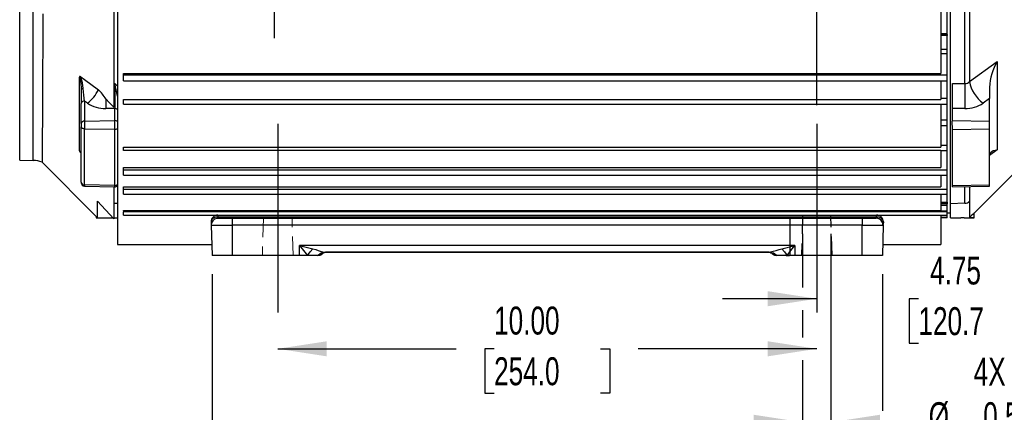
# Model space of a CAD drawing. Header units: inches. Extents: x 0 to 77, y 0 to 59.5.
# Tile 3 of 16: x 10.1 to 28.3, y 11.7 to 19. Entities that reach past the tile are written whole.
import ezdxf

# ---------------------------------------------------------------- set-up
doc = ezdxf.new("R2010")
doc.units = ezdxf.units.IN
doc.header["$LTSCALE"] = 7
doc.header["$MEASUREMENT"] = 0
doc.linetypes.add('CENTERX2', pattern=[0.8, 0.5, -0.1, 0.1, -0.1])
doc.linetypes.add('HIDDEN', pattern=[0.075, 0.05, -0.025])
doc.layers.add('CENTER', color=40, linetype='CENTERX2')
doc.layers.add('HIDDEN', color=102, linetype='HIDDEN')
doc.layers.add('DIMENSIONS', color=140, linetype='Continuous', lineweight=25)
doc.styles.add('SLDTEXTSTYLE0', font='TXT', dxfattribs={"width": 0.7})
doc.dimstyles.new('SLDDIMSTYLE1', dxfattribs={"dimtxt": 0.518519, "dimasz": 0.91, "dimexe": 0, "dimexo": 0.0625, "dimgap": 0.12963, "dimtad": 0, "dimtih": 1, "dimtoh": 1, "dimrnd": 1e-09, "dimdsep": 46, "dimtxsty": 'SLDTEXTSTYLE0', "dimsah": 1, "dimcen": 0.09, "dimadec": 0, "dimazin": 2, "dimtfac": 1, "dimtmove": 0, "dimatfit": 0, "dimfxl": 0, "dimfrac": 2, "dimtolj": 1, "dimtzin": 12, "dimarcsym": 0})
doc.dimstyles.new('SLDDIMSTYLE2', dxfattribs={"dimtxt": 0.518519, "dimasz": 0.91, "dimexe": 0, "dimexo": 0.0625, "dimgap": 0.12963, "dimtad": 0, "dimtih": 1, "dimtoh": 1, "dimrnd": 1e-09, "dimzin": 12, "dimdsep": 46, "dimtxsty": 'SLDTEXTSTYLE0', "dimsah": 1, "dimcen": 0.09, "dimadec": 0, "dimazin": 3, "dimtfac": 1, "dimtofl": 0, "dimtmove": 0, "dimatfit": 3, "dimfxl": 0, "dimfrac": 2, "dimtolj": 1, "dimtzin": 12, "dimarcsym": 0})
doc.dimstyles.new('SLDDIMSTYLE4', dxfattribs={"dimtxt": 0.518519, "dimasz": 0.91, "dimexe": 0, "dimexo": 0.0625, "dimgap": 0.12963, "dimtad": 0, "dimtih": 1, "dimtoh": 1, "dimrnd": 1e-09, "dimzin": 4, "dimdsep": 46, "dimtxsty": 'SLDTEXTSTYLE0', "dimsah": 1, "dimcen": 0.09, "dimadec": 0, "dimazin": 1, "dimtfac": 1, "dimtofl": 0, "dimtmove": 0, "dimatfit": 3, "dimfxl": 0, "dimfrac": 2, "dimtolj": 1, "dimtzin": 12, "dimarcsym": 0})
doc.dimstyles.new('SLDDIMSTYLE5', dxfattribs={"dimtxt": 0.518519, "dimasz": 0.91, "dimexe": 0, "dimexo": 0.0625, "dimgap": 0.12963, "dimtad": 0, "dimtih": 1, "dimtoh": 1, "dimrnd": 1e-09, "dimzin": 12, "dimdsep": 46, "dimtxsty": 'SLDTEXTSTYLE0', "dimsah": 1, "dimcen": 0.09, "dimadec": 0, "dimazin": 3, "dimtfac": 1, "dimtmove": 0, "dimatfit": 0, "dimfxl": 0, "dimfrac": 2, "dimtolj": 1, "dimtzin": 12, "dimarcsym": 0})

# ---------------------------------------------------------------- blocks, each defined once
blk = doc.blocks.new('_D_19')
at = {"layer": 'DIMENSIONS'}
for p, q in [((24.592, 15.016), (24.592, 14.024)), ((25.118, 15.016), (25.118, 10.647)), ((24.592, 13.604), (24.592, 13.095)), ((24.592, 12.675), (24.592, 10.647)), ((24.592, 11.522), (22.842, 11.522)), ((25.118, 11.522), (26.816, 11.522)), ((27.443, 11.109), (27.269, 11.109)), ((27.269, 11.109), (27.269, 10.285)), ((28.984, 11.109), (29.158, 11.109)), ((29.158, 11.109), (29.158, 10.285)), ((27.269, 10.285), (27.443, 10.285)), ((29.158, 10.285), (28.984, 10.285))]:
    blk.add_line(p, q, dxfattribs=at)
for points in [[(24.592, 11.522), (23.682, 11.662), (23.682, 11.382)], [(25.118, 11.522), (26.028, 11.382), (26.028, 11.662)]]:
    blk.add_solid(points, dxfattribs=at)
at = {"layer": 'DIMENSIONS', "char_height": 0.5185, "attachment_point": 1, "style": 'SLDTEXTSTYLE0'}
for s, insert in [('4X', (27.766, 12.719)), ('%%c', (26.932, 11.894)), ('0.53', (27.942, 11.894)), ('13.4', (27.443, 10.953))]:
    blk.add_mtext(s, dxfattribs=dict(at, insert=insert))
blk = doc.blocks.new('_D_20')
at = {"layer": 'DIMENSIONS'}
for p, q in [((29.605, 19.369), (29.605, 12.939)), ((24.855, 13.814), (23.105, 13.814)), ((26.741, 13.813), (26.567, 13.813)), ((26.567, 13.813), (26.567, 12.988)), ((28.714, 13.813), (28.888, 13.813)), ((28.888, 13.813), (28.888, 12.988)), ((29.605, 13.814), (31.355, 13.814)), ((26.567, 12.988), (26.741, 12.988)), ((28.888, 12.988), (28.714, 12.988))]:
    blk.add_line(p, q, dxfattribs=at)
for points in [[(24.855, 13.814), (23.945, 13.954), (23.945, 13.674)], [(29.605, 13.814), (30.515, 13.674), (30.515, 13.954)]]:
    blk.add_solid(points, dxfattribs=at)
at = {"layer": 'DIMENSIONS', "char_height": 0.5185, "attachment_point": 1, "style": 'SLDTEXTSTYLE0'}
for s, insert in [('4.75', (26.957, 14.597)), ('120.7', (26.741, 13.657))]:
    blk.add_mtext(s, dxfattribs=dict(at, insert=insert))
blk = doc.blocks.new('_D_21')
at = {"layer": 'DIMENSIONS'}
for p, q in [((14.793, 25.574), (14.793, 29.285)), ((24.855, 17.406), (24.855, 29.285)), ((14.793, 28.41), (18.135, 28.41)), ((18.837, 28.409), (18.663, 28.409)), ((18.663, 28.409), (18.663, 27.584)), ((20.81, 28.409), (20.984, 28.409)), ((20.984, 28.409), (20.984, 27.584)), ((24.855, 28.41), (21.513, 28.41)), ((18.663, 27.584), (18.837, 27.584)), ((20.984, 27.584), (20.81, 27.584))]:
    blk.add_line(p, q, dxfattribs=at)
for points in [[(14.793, 28.41), (15.703, 28.27), (15.703, 28.55)], [(24.855, 28.41), (23.945, 28.55), (23.945, 28.27)]]:
    blk.add_solid(points, dxfattribs=at)
at = {"layer": 'DIMENSIONS', "char_height": 0.5185, "attachment_point": 1, "style": 'SLDTEXTSTYLE0'}
for s, insert in [('10.06', (18.837, 29.193)), ('255.6', (18.837, 28.253))]:
    blk.add_mtext(s, dxfattribs=dict(at, insert=insert))
blk = doc.blocks.new('_D_22')
at = {"layer": 'DIMENSIONS'}
for p, q in [((14.855, 12.885), (18.166, 12.885)), ((18.869, 12.884), (18.695, 12.884)), ((18.695, 12.884), (18.695, 12.059)), ((20.841, 12.884), (21.015, 12.884)), ((21.015, 12.884), (21.015, 12.059)), ((24.855, 12.885), (21.544, 12.885)), ((18.695, 12.059), (18.869, 12.059)), ((21.015, 12.059), (20.841, 12.059))]:
    blk.add_line(p, q, dxfattribs=at)
for points in [[(14.855, 12.885), (15.765, 12.745), (15.765, 13.025)], [(24.855, 12.885), (23.945, 13.025), (23.945, 12.745)]]:
    blk.add_solid(points, dxfattribs=at)
at = {"layer": 'DIMENSIONS', "char_height": 0.5185, "attachment_point": 1, "style": 'SLDTEXTSTYLE0'}
for s, insert in [('10.00', (18.869, 13.668)), ('254.0', (18.869, 12.728))]:
    blk.add_mtext(s, dxfattribs=dict(at, insert=insert))
blk = doc.blocks.new('_D_25')
at = {"layer": 'DIMENSIONS'}
for p, q in [((33.619, 19.714), (33.619, 7.661)), ((5.121, 18.39), (5.121, 7.661)), ((5.121, 8.536), (17.681, 8.536)), ((18.384, 8.535), (18.209, 8.535)), ((18.209, 8.535), (18.209, 7.711)), ((20.356, 8.535), (20.53, 8.535)), ((20.53, 8.535), (20.53, 7.711)), ((33.619, 8.536), (21.059, 8.536)), ((18.209, 7.711), (18.384, 7.711)), ((20.53, 7.711), (20.356, 7.711))]:
    blk.add_line(p, q, dxfattribs=at)
for points in [[(5.121, 8.536), (6.031, 8.396), (6.031, 8.676)], [(33.619, 8.536), (32.709, 8.676), (32.709, 8.396)]]:
    blk.add_solid(points, dxfattribs=at)
at = {"layer": 'DIMENSIONS', "char_height": 0.5185, "attachment_point": 1, "style": 'SLDTEXTSTYLE0'}
for s, insert in [('28.50', (18.384, 9.32)), ('723.8', (18.384, 8.379))]:
    blk.add_mtext(s, dxfattribs=dict(at, insert=insert))
blk = doc.blocks.new('_D_30')
at = {"layer": 'DIMENSIONS'}
for p, q in [((13.636, 14.268), (13.636, 9.639)), ((26.074, 14.268), (26.074, 11.732)), ((26.074, 11.312), (26.074, 9.639)), ((13.636, 10.514), (18.166, 10.514)), ((18.869, 10.513), (18.695, 10.513)), ((18.695, 10.513), (18.695, 9.688)), ((20.841, 10.513), (21.015, 10.513)), ((21.015, 10.513), (21.015, 9.688)), ((26.074, 10.514), (21.544, 10.514)), ((18.695, 9.688), (18.869, 9.688)), ((21.015, 9.688), (20.841, 9.688))]:
    blk.add_line(p, q, dxfattribs=at)
for points in [[(13.636, 10.514), (14.546, 10.374), (14.546, 10.654)], [(26.074, 10.514), (25.164, 10.654), (25.164, 10.374)]]:
    blk.add_solid(points, dxfattribs=at)
at = {"layer": 'DIMENSIONS', "char_height": 0.5185, "attachment_point": 1, "style": 'SLDTEXTSTYLE0'}
for s, insert in [('12.44', (18.869, 11.297)), ('315.9', (18.869, 10.357))]:
    blk.add_mtext(s, dxfattribs=dict(at, insert=insert))

msp = doc.modelspace()

# ---------------------------------------------------------------- linework, layer by layer
for p, q in [((11.879375, 26.470762), (11.879375, 14.822887)), ((10.067694, 16.385106), (10.067694, 25.306284)), ((10.320454, 16.378487), (10.320454, 25.296604)), ((27.602114, 17.803663), (27.602114, 23.887727)), ((27.68723, 23.847217), (27.68723, 17.844173)), ((27.159375, 23.690283), (27.159375, 17.995156)), ((27.275967, 18.735193), (27.275967, 22.946143)), ((27.338967, 15.576392), (27.338967, 20.845695)), ((27.159375, 18.735193), (27.275967, 18.735193)), ((27.159375, 18.715695), (27.275967, 18.715695)), ((27.275967, 18.69689), (27.159375, 18.69689)), ((27.275967, 18.715695), (27.275967, 18.735193)), ((27.275967, 18.715695), (27.275967, 18.69689)), ((27.275967, 18.442945), (27.275967, 18.69689)), ((27.159375, 18.442945), (27.275967, 18.442945)), ((27.275967, 18.3598), (27.159375, 18.3598)), ((27.275967, 18.3598), (27.275967, 18.442945)), ((27.275967, 17.968464), (27.275967, 18.3598)), ((27.68723, 17.844173), (28.204413, 18.214634)), ((28.204413, 18.214634), (28.204413, 16.577375)), ((11.995967, 17.995156), (27.159375, 17.995156)), ((11.995967, 17.968464), (11.995967, 17.995156)), ((11.995967, 17.968464), (27.275967, 17.968464)), ((11.995967, 17.855669), (11.995967, 17.968464)), ((27.275967, 17.855669), (27.275967, 17.968464)), ((11.205997, 17.719014), (11.207967, 17.69343)), ((11.207265, 17.724079), (11.208586, 17.695412)), ((11.207265, 17.724071), (11.208586, 17.695409)), ((11.816373, 17.803958), (11.831317, 17.803987)), ((11.831317, 17.803987), (11.879374, 17.758584)), ((11.995967, 17.855669), (27.275967, 17.855669)), ((27.159375, 17.855669), (27.159375, 17.50819)), ((27.275967, 17.532526), (27.275967, 17.855669)), ((27.369967, 17.804112), (27.602114, 17.803663)), ((27.369967, 17.341507), (27.369967, 17.804112)), ((28.057967, 17.734562), (28.057967, 17.525793)), ((11.209254, 17.696618), (11.207965, 17.69343)), ((11.207967, 17.69343), (11.207967, 17.438006)), ((11.207967, 17.064242), (11.207967, 17.438006)), ((11.269317, 17.481361), (11.269317, 17.107594)), ((11.323354, 17.442237), (11.269317, 17.481361)), ((11.995967, 17.50819), (27.159375, 17.50819)), ((11.995967, 17.422468), (11.995967, 17.50819)), ((11.995967, 17.422468), (27.275967, 17.422468)), ((27.159375, 17.532526), (27.275967, 17.532526)), ((27.159375, 17.422468), (27.159375, 16.626322)), ((27.275967, 17.422468), (27.275967, 17.532526)), ((27.275967, 17.135027), (27.275967, 17.422468)), ((28.057967, 17.525793), (27.942579, 17.442237)), ((28.057967, 17.106488), (28.057967, 17.525793)), ((11.831317, 17.341311), (11.663819, 17.340805)), ((11.832967, 17.341326), (11.831317, 17.341311)), ((11.831317, 17.117724), (11.831317, 17.341311)), ((27.602114, 17.340805), (27.369967, 17.341507)), ((27.369967, 17.118889), (27.369967, 17.341507)), ((11.207967, 17.064242), (11.207967, 17.004597)), ((11.207967, 15.976182), (11.207967, 17.004597)), ((11.269317, 17.107594), (11.831317, 17.117724)), ((11.269317, 17.107594), (11.269317, 16.965593)), ((11.831317, 16.956478), (11.831317, 17.117724)), ((27.159375, 17.135027), (27.275967, 17.135027)), ((27.159375, 17.028115), (27.275967, 17.028115)), ((27.275967, 17.028115), (27.275967, 17.135027)), ((27.275967, 16.665114), (27.275967, 17.028115)), ((27.369967, 17.118889), (28.057967, 17.106488)), ((28.057966, 17.032845), (28.057966, 17.106488)), ((28.057967, 16.966588), (28.057967, 17.032845)), ((11.269317, 16.965593), (11.831317, 16.956478)), ((11.269317, 15.926735), (11.269317, 16.965593)), ((11.831317, 15.915181), (11.831317, 16.956478)), ((27.369967, 16.95543), (28.057967, 16.966588)), ((28.057967, 15.927997), (28.057967, 16.966588)), ((11.995967, 16.626322), (27.159375, 16.626322)), ((11.995967, 16.561571), (11.995967, 16.626322)), ((27.159375, 16.665114), (27.275967, 16.665114)), ((27.275967, 16.561567), (27.275967, 16.665114)), ((27.159375, 16.561571), (11.995967, 16.561571)), ((27.159375, 16.561571), (27.159375, 16.24628)), ((27.159375, 16.561567), (27.275967, 16.561567)), ((27.275967, 16.207162), (27.275967, 16.561567)), ((28.204413, 16.577375), (28.057967, 16.470416)), ((10.067694, 16.385106), (10.320454, 16.378487)), ((10.483326, 16.347309), (11.490149, 15.332539)), ((11.995967, 16.24628), (27.159375, 16.24628)), ((11.995967, 16.207162), (11.995967, 16.24628)), ((11.995967, 16.207162), (27.275967, 16.207162)), ((11.995967, 16.107302), (11.995967, 16.207162)), ((11.995967, 16.107302), (27.275967, 16.107302)), ((27.159375, 16.107302), (27.159375, 15.888641)), ((27.275967, 16.107302), (27.275967, 16.207162)), ((27.275967, 15.847271), (27.275967, 16.107302)), ((27.776967, 15.404164), (28.607703, 16.234901)), ((11.831317, 15.915181), (11.269317, 15.926735)), ((11.269317, 15.926735), (11.269317, 15.903403)), ((11.269317, 15.903403), (11.831317, 15.888687)), ((11.831317, 15.888687), (11.831317, 15.915181)), ((27.369967, 15.913852), (28.057967, 15.927997)), ((27.369967, 15.886994), (27.369967, 15.913852)), ((27.369967, 15.886994), (28.057967, 15.90501)), ((27.602114, 15.583617), (27.602114, 15.893073)), ((27.68723, 15.895302), (27.68723, 15.621976)), ((28.057967, 15.90501), (28.057967, 15.927997)), ((11.995967, 15.888641), (27.159375, 15.888641)), ((11.995967, 15.847271), (11.995967, 15.888641)), ((11.995967, 15.847271), (27.275967, 15.847271)), ((11.995967, 15.751471), (11.995967, 15.847271)), ((11.995967, 15.751471), (27.275967, 15.751471)), ((27.159375, 15.751471), (27.159375, 15.453243)), ((27.275967, 15.751471), (27.275967, 15.847271)), ((27.275967, 15.603195), (27.275967, 15.751471)), ((11.816373, 15.297571), (11.508882, 15.621976)), ((11.879375, 15.577699), (11.816373, 15.579428)), ((27.159375, 15.603195), (27.275967, 15.603195)), ((27.275967, 15.572195), (27.159375, 15.572195)), ((27.275967, 15.541195), (27.159375, 15.541195)), ((27.275967, 15.603195), (27.275967, 15.572195)), ((27.275967, 15.541195), (27.275967, 15.572195)), ((27.275967, 15.445036), (27.275967, 15.541195)), ((27.602114, 15.583617), (27.338967, 15.576392)), ((27.338967, 15.315342), (27.338967, 15.576392)), ((27.68723, 15.621976), (27.68723, 15.317757)), ((11.995967, 15.453243), (27.159375, 15.453243)), ((11.995967, 15.445036), (11.995967, 15.453243)), ((11.995967, 15.445036), (11.995967, 15.423115)), ((11.995967, 15.445036), (27.275967, 15.445036)), ((27.275967, 15.423115), (11.995967, 15.423115)), ((11.995967, 15.365695), (11.995967, 15.423115)), ((11.995967, 15.365695), (13.744696, 15.365695)), ((13.744696, 15.365695), (13.744696, 15.335694)), ((13.744696, 15.365695), (25.965237, 15.365695)), ((25.965237, 15.365695), (27.275967, 15.365695)), ((27.159375, 15.365695), (27.159375, 14.822887)), ((27.275967, 15.355108), (27.159375, 15.355108)), ((27.275967, 15.351049), (27.159375, 15.351049)), ((27.275967, 15.423115), (27.275967, 15.445036)), ((27.275967, 15.365695), (27.275967, 15.423115)), ((27.275967, 15.40838), (27.338967, 15.40838)), ((27.275967, 15.355108), (27.275967, 15.365695)), ((27.275967, 15.351049), (27.275967, 15.355108)), ((27.275967, 15.322247), (27.275967, 15.351049)), ((27.776967, 15.314427), (27.776967, 15.404315)), ((11.488967, 15.332575), (11.488967, 15.314557)), ((11.488967, 15.314428), (11.800396, 15.314428)), ((11.816373, 15.315332), (11.879375, 15.315332)), ((13.619738, 15.237421), (13.620772, 15.197967)), ((13.621267, 15.180695), (13.62131, 15.177423)), ((13.62131, 15.177423), (13.635967, 14.617695)), ((13.744696, 15.335694), (25.965237, 15.335694)), ((13.746267, 15.305695), (14.010838, 15.305695)), ((14.010838, 15.305695), (14.010838, 15.180695)), ((14.010838, 15.305695), (25.699095, 15.305695)), ((14.010838, 15.177423), (14.010838, 15.180695)), ((14.010838, 15.177423), (14.010838, 14.617695)), ((25.699095, 15.177423), (14.010838, 15.177423)), ((25.699095, 15.305695), (25.699095, 15.180695)), ((25.699095, 15.305695), (25.955048, 15.305695)), ((25.699095, 15.177423), (25.699095, 15.180695)), ((25.699095, 14.617695), (25.699095, 15.177423)), ((25.699095, 15.177423), (26.081257, 15.177423)), ((26.054775, 15.327919), (26.041581, 15.315066)), ((26.088624, 15.177423), (26.073967, 14.617695)), ((26.081257, 15.177423), (26.088623, 15.177423)), ((26.088839, 15.185659), (26.088624, 15.177423)), ((26.090195, 15.237421), (26.0892, 15.199434)), ((27.159375, 15.322247), (27.275967, 15.322247)), ((27.275967, 15.317641), (27.159375, 15.317641)), ((27.275967, 15.317641), (27.275967, 15.322247)), ((27.588967, 15.314524), (27.588967, 15.314428)), ((27.588967, 15.314428), (27.776968, 15.314428)), ((11.879375, 14.822887), (13.630593, 14.822887)), ((24.448976, 14.80243), (15.260967, 14.802423)), ((15.260967, 14.802423), (15.506066, 14.74048)), ((15.260967, 14.617695), (15.260967, 14.802423)), ((24.206899, 14.74122), (24.448976, 14.80243)), ((24.448976, 14.80243), (24.448967, 14.617695)), ((26.07934, 14.822887), (27.159375, 14.822887)), ((14.010838, 14.617695), (13.635967, 14.617695)), ((15.260967, 14.617695), (14.010838, 14.617695)), ((15.408037, 14.617695), (15.260967, 14.617695)), ((15.591695, 14.617695), (15.408037, 14.617695)), ((15.635967, 14.617695), (15.591695, 14.617695)), ((15.684208, 14.651264), (15.635967, 14.617695)), ((15.635967, 14.617695), (15.648558, 14.62803)), ((15.707913, 14.679695), (15.738038, 14.680695)), ((15.707913, 14.679695), (24.00202, 14.679695)), ((23.971893, 14.680695), (15.73804, 14.680695)), ((23.971893, 14.680695), (23.99587, 14.682588)), ((23.971893, 14.680695), (24.00202, 14.679695)), ((24.073967, 14.617695), (24.025773, 14.651238)), ((24.118238, 14.617695), (24.073967, 14.617695)), ((24.205349, 14.617695), (24.079668, 14.617695)), ((24.303729, 14.617695), (24.118238, 14.617695)), ((24.288202, 14.617695), (24.346621, 14.617695)), ((24.448967, 14.617695), (24.303729, 14.617695)), ((25.699095, 14.617695), (24.448967, 14.617695)), ((26.073967, 14.617695), (25.699095, 14.617695))]:
    msp.add_line(p, q)
at = {"color": 102, "linetype": 'HIDDEN', "lineweight": 18}
for p, q in [((14.589967, 15.305695), (14.569467, 14.617695)), ((15.140467, 14.617695), (15.119967, 15.305695))]:
    msp.add_line(p, q, dxfattribs=at)
at = {"flags": 128}
for points in [[(10.49819, 19.101346), (10.496395, 18.752661), (10.494692, 18.419339), (10.493134, 18.112583), (10.49168, 17.824748), (10.490302, 17.550467), (10.489052, 17.30033), (10.487966, 17.082273), (10.487014, 16.890239), (10.486179, 16.721285), (10.485495, 16.582525), (10.48498, 16.477707), (10.484613, 16.403072), (10.484394, 16.358435), (10.484345, 16.34832)], [(11.816373, 19.148984), (11.816373, 18.877328), (11.816373, 18.610377), (11.816373, 18.348774), (11.816373, 18.093148), (11.816373, 17.844114), (11.816373, 17.602272), (11.816373, 17.368204)], [(11.177417, 16.555239), (11.177118, 16.747533), (11.176791, 16.956757), (11.176444, 17.176548), (11.176071, 17.410227), (11.175666, 17.660894), (11.175236, 17.923984)], [(11.175237, 17.923979), (11.199142, 17.808086), (11.205997, 17.719014)], [(11.199829, 17.930845), (11.188949, 17.93713), (11.183601, 17.93826), (11.179823, 17.937287), (11.177154, 17.93436), (11.175482, 17.928455), (11.175239, 17.923974)], [(11.199825, 17.930852), (11.269147, 17.880371), (11.528917, 17.691361)], [(11.247802, 17.715636), (11.231578, 17.820454), (11.199828, 17.930848)], [(11.247802, 17.715635), (11.232525, 17.712348), (11.219464, 17.707182), (11.210856, 17.70058), (11.209254, 17.696618)], [(11.269317, 17.48136), (11.258364, 17.59195), (11.247802, 17.715635)], [(11.666419, 17.520089), (11.665779, 17.441052), (11.663819, 17.340805)], [(11.666419, 17.520089), (11.725217, 17.451785), (11.816373, 17.368204)], [(11.269317, 16.965593), (11.257264, 16.966513), (11.245719, 16.968849), (11.235113, 16.972514), (11.225839, 16.977371), (11.218243, 16.983239), (11.212605, 16.989902), (11.209137, 16.99711), (11.207967, 17.004597)], [(27.369966, 17.032845), (27.369966, 17.04469), (27.369966, 17.056428), (27.369966, 17.067955), (27.369966, 17.079165), (27.369966, 17.089958), (27.369966, 17.100237), (27.369966, 17.10991), (27.369967, 17.118889)], [(27.369967, 16.95543), (27.369967, 16.963883), (27.369967, 16.972817), (27.369967, 16.982169), (27.369967, 16.991874), (27.369967, 17.001865), (27.369967, 17.012071), (27.369967, 17.022422), (27.369966, 17.032845)], [(27.369967, 15.913852), (27.369967, 16.03026), (27.369967, 16.150825), (27.369967, 16.275442), (27.369967, 16.404004), (27.369967, 16.536399), (27.369967, 16.672514), (27.369967, 16.812231), (27.369967, 16.95543)], [(28.057967, 16.471637), (28.06299, 16.502061), (28.077344, 16.526903), (28.100205, 16.54671), (28.128286, 16.560766), (28.162305, 16.570844), (28.204413, 16.577375)], [(11.816373, 15.889078), (11.816373, 15.772626), (11.816373, 15.66065), (11.816373, 15.556997), (11.816373, 15.461833), (11.816373, 15.375311), (11.816373, 15.297571)], [(11.50812, 15.31526), (11.508181, 15.339644), (11.508326, 15.398119), (11.50856, 15.49238), (11.508882, 15.621976)], [(25.965237, 15.335694), (25.965237, 15.342498), (25.965237, 15.348507), (25.965237, 15.353672), (25.965237, 15.357955), (25.965237, 15.361321), (25.965237, 15.363745), (25.965237, 15.365207), (25.965237, 15.365695)], [(11.50812, 15.31526), (11.49499, 15.32793), (11.490176, 15.332566)], [(11.491874, 15.314558), (11.496149, 15.314748), (11.50812, 15.31526)], [(13.621261, 15.254227), (13.620978, 15.206825), (13.621079, 15.197971)], [(13.62131, 15.177423), (13.646864, 15.177372), (13.65133, 15.177363), (13.655076, 15.177356), (13.657193, 15.177356), (13.67369, 15.177372), (13.695923, 15.177397), (13.716595, 15.177416), (13.73504, 15.17742), (13.765747, 15.177409), (13.796817, 15.177388), (13.864024, 15.177369), (13.936499, 15.177381), (14.010838, 15.177423)], [(13.668352, 15.315066), (13.705926, 15.330579), (13.744696, 15.335694)], [(14.010838, 15.303625), (13.900813, 15.303626), (13.807729, 15.303627), (13.745194, 15.303627), (13.723631, 15.303628)], [(13.746267, 15.305695), (13.745874, 15.313113), (13.744696, 15.335694)], [(25.965237, 15.335694), (25.964059, 15.313105), (25.963765, 15.307561)], [(25.965237, 15.335694), (26.004007, 15.330579), (26.041581, 15.315066)], [(26.088867, 15.199438), (26.088951, 15.206889), (26.08865, 15.254335)], [(15.260967, 14.802423), (15.335884, 14.709112), (15.408038, 14.617695)], [(24.303728, 14.617695), (24.376613, 14.707796), (24.448976, 14.80243)], [(15.408038, 14.617695), (15.454405, 14.682815), (15.506066, 14.74048)], [(15.629031, 14.617695), (15.583298, 14.617695), (15.499844, 14.617695)], [(15.506066, 14.74048), (15.558713, 14.725835), (15.604756, 14.71055), (15.644424, 14.696847), (15.692916, 14.684293), (15.73804, 14.680695)], [(15.591695, 14.617694), (15.65977, 14.664415), (15.718339, 14.679695)], [(15.648502, 14.628048), (15.651977, 14.630803), (15.684738, 14.651701)], [(23.991594, 14.679695), (24.050163, 14.664415), (24.118238, 14.617694)], [(24.025249, 14.65167), (24.057982, 14.630781), (24.061405, 14.628069)], [(24.206899, 14.741219), (24.257921, 14.683076), (24.303728, 14.617695)]]:
    msp.add_lwpolyline(points, dxfattribs=at)
for centre, radius, start, end in [((29.071414, 17.687781), 1.014527, 148.7141013, 177.3570792), ((69.805685, 17.57265), 57.974829, 179.77137479, 180.22862565), ((6.604326, 16.589321), 5.366269, 10.5797544, 13.0823651), ((37.329512, 17.572234), 9.730151, 178.6371041, 181.3628957), ((27.605484, 17.906257), 0.10265, 268.1185671, 322.7839266), ((28.331845, 17.971616), 0.657093, 191.1833937, 233.6719571), ((10.899241, 18.001564), 0.70194, 307.1714769, 333.773296), ((10.777817, 16.947521), 1.057094, 32.795523, 44.7216408), ((11.26217, 17.42639), 0.055434, 82.5917813, 167.9046542), ((11.652354, 17.924433), 0.583741, 235.6944785, 271.1254176), ((27.613582, 17.924423), 0.583731, 268.8742723, 304.305831), ((11.835554, 17.266153), 0.075218, 54.3690944, 91.9717336), ((11.262167, 17.052626), 0.055431, 82.5885084, 167.9029105), ((11.832966, 17.026231), 0.091508, 89.9999632, 91.0325992), ((11.834626, 17.039496), 0.078261, 55.1247525, 91.2148653), ((11.834674, 17.041524), 0.085112, 267.739551, 301.681228), ((11.14717, 16.502484), 0.060811, 358.771946, 60.1707648), ((11.219263, 16.560445), 0.042165, 187.0874347, 234.6412284), ((10.307365, 15.878659), 0.5, 69.3130111, 88.5), ((11.264552, 15.983606), 0.05707, 187.4748923, 274.7898515), ((11.270967, 15.966382), 0.063, 180, 268.5), ((11.834029, 15.987225), 0.072095, 267.8443721, 308.9737076), ((11.832967, 15.951665), 0.063, 268.5, 317.4455393), ((27.598425, 15.705415), 0.121854, 271.7347205, 316.7843452), ((13.744696, 15.240695), 0.125, 90, 135.75), ((25.965237, 15.240695), 0.125, 44.25, 90.0000081), ((38.956427, 3.704201), 16.182381, 133.6967556, 134.1378305), ((13.744696, 15.240695), 0.125, 135.75, 180), ((13.744696, 15.240695), 0.125, 180.0083941, 181.5010931), ((13.709712, 15.23513), 0.090003, 117.357744, 178.5413628), ((13.746267, 15.180695), 0.125, 100.4256231, 180), ((25.957528, 15.181775), 0.123926, 357.9873084, 89.4407183), ((25.963666, 15.180695), 0.125, 0, 89.9999948), ((26.000221, 15.23513), 0.090003, 1.4585682, 62.6421697), ((25.965237, 15.240695), 0.125, 0, 44.25), ((25.963666, 15.180695), 0.125, 358.4999999, 0), ((25.965237, 15.240695), 0.125, 358.4989073, 359.9916059), ((27.541747, 13.924642), 1.390684, 88.0541865, 90.5822081), ((27.528583, 9.832168), 5.487883, 87.4300787, 88.3434338), ((15.791735, 14.469879), 0.210862, 95.7081702, 120.6598273), ((23.918199, 14.469867), 0.210874, 59.3270856, 84.2903988), ((23.353607, 17.40333), 2.795522, 283.2821803, 287.7723302)]:
    msp.add_arc(centre, radius, start, end)
msp.add_ellipse((31.178673, 20.845695), major_axis=(211.230572, 0), ratio=0.026185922, start_param=4.69421018, end_param=4.695103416)
at = {"layer": 'CENTER'}
for p, q in [((14.794467, 18.645941), (14.794466, 25.251825)), ((14.854967, 17.055695), (14.854967, 12.867695)), ((24.854967, 17.055695), (24.854967, 12.867695)), ((24.354967, 15.305695), (24.354967, 14.617695))]:
    msp.add_line(p, q, dxfattribs=at)
at = {"layer": 'HIDDEN'}
for p, q in [((24.591754, 15.365695), (24.569467, 14.617695)), ((25.140467, 14.617695), (25.118179, 15.365695))]:
    msp.add_line(p, q, dxfattribs=at)

# ---------------------------------------------------------------- dimensions: what is measured, and where the dimension line sits
at = {"layer": 'DIMENSIONS'}
for base, p1, p2, angle, dimstyle, picture, middle in [((24.854966, 28.409895), (14.792548, 25.223666), (24.854967, 17.055695), 0.0000049, 'SLDDIMSTYLE2', '_D_21', (19.823757, 28.409895)), ((33.618716, 8.536246), (5.120967, 18.740115), (33.618717, 20.064195), 359.9999995, 'SLDDIMSTYLE4', '_D_25', (19.369841, 8.536246))]:
    dim = msp.add_linear_dim(base=base, p1=p1, p2=p2, angle=angle, dimstyle=dimstyle, dxfattribs=at)
    dim.commit()
    dim.dimension.update_dxf_attribs({"geometry": picture, "text_midpoint": middle, "dimtype": 160})
for base, p1, p2, dimstyle, picture, middle in [((24.854967, 13.814024), (29.604967, 19.719048), (24.854967, 12.867695), 'SLDDIMSTYLE5', '_D_20', (27.727616, 13.814024)), ((26.073967, 10.513776), (13.635967, 14.617695), (26.073967, 14.617695), 'SLDDIMSTYLE2', '_D_30', (19.854967, 10.513776)), ((14.854967, 12.884985), (24.854967, 12.867695), (14.854967, 12.867695), 'SLDDIMSTYLE4', '_D_22', (19.854967, 12.884985))]:
    dim = msp.add_linear_dim(base=base, p1=p1, p2=p2, dimstyle=dimstyle, dxfattribs=at)
    dim.commit()
    dim.dimension.update_dxf_attribs({"geometry": picture, "text_midpoint": middle, "dimtype": 160})
dim = msp.add_linear_dim(base=(25.118179, 11.521735), p1=(24.591754, 15.365695), p2=(25.118179, 15.365695), text='4X\\P%%c <>', dimstyle='SLDDIMSTYLE1', dxfattribs=at)
dim.commit()
dim.dimension.update_dxf_attribs({"geometry": '_D_19', "text_midpoint": (28.213703, 11.521735), "dimtype": 160})

doc.saveas('drawing.dxf')
